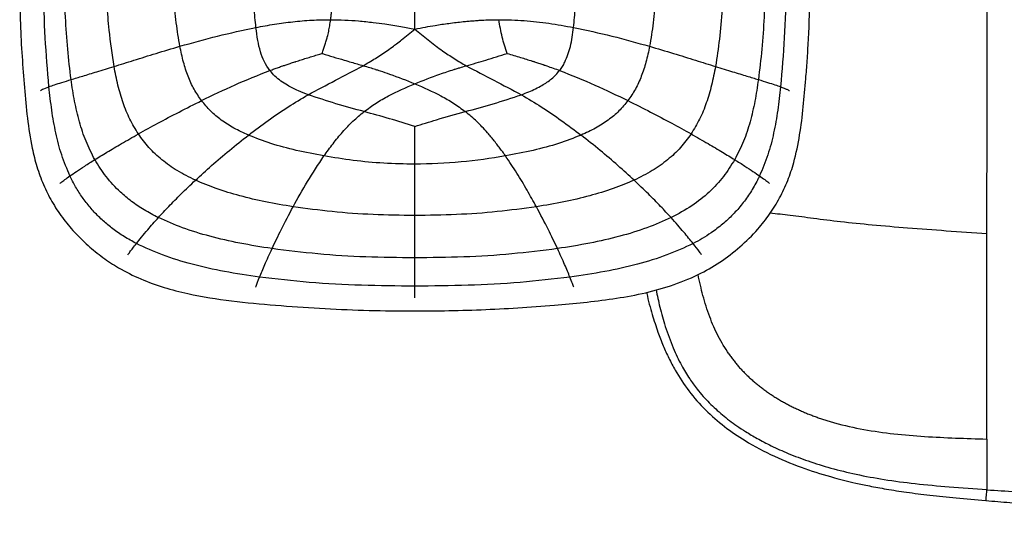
# Paper-space layout '_Top' of a CAD drawing. Header units: millimetres. Extents: x -468 to 468, y -155 to 619.
# Tile 1 of 13: x -468 to -197, y -155 to -15. Entities that reach past the tile are written whole.
import ezdxf

# ---------------------------------------------------------------- set-up
doc = ezdxf.new("R2010")
doc.units = ezdxf.units.MM

psp = doc.layouts.new('_Top')

# ---------------------------------------------------------------- linework, layer by layer
at = {"color": 7, "linetype": 'Continuous', "lineweight": 25}
for p, q in [((-359.46, -69.13), (-359.46, -61.75)), ((-359.46, -72.7), (-359.46, -69.13)), ((-359.46, -91.2), (-359.46, -88.6)), ((-359.46, -91.77), (-359.46, -91.2))]:
    psp.add_line(p, q, dxfattribs=at)
at = {"color": 7, "linetype": 'Continuous', "lineweight": 25, "flags": 128}
psp.add_lwpolyline([(-201.98, -144.66), (-202.02, -145.18), (-202.1, -146.13), (-202.16, -146.94), (-202.2, -147.48), (-202.21, -147.67), (-202.21, -147.67)], dxfattribs=at)
at = {"color": 7, "linetype": 'Continuous', "lineweight": 25}
for points, knots in [([(-201.86, -74.15), (-201.85, -62.92), (-201.84, -49.88), (-201.83, -33.22), (-201.83, -29.87), (-201.82, -23.17), (-201.82, -19.83), (-201.81, -9.89), (-201.81, -3.35), (-201.8, 9.22), (-201.8, 15.26), (-201.8, 22.33), (-201.8, 23.72), (-201.8, 26.44), (-201.79, 27.78), (-201.79, 31.71), (-201.79, 34.24), (-201.78, 46.6), (-201.78, 55.65), (-201.77, 77.59), (-201.77, 90.48), (-201.77, 107.15), (-201.77, 110.51), (-201.77, 117.24), (-201.77, 120.6), (-201.77, 130.69), (-201.77, 144.12), (-201.77, 157.53), (-201.77, 170.96), (-201.77, 177.68), (-201.77, 197.85), (-201.77, 211.33), (-201.76, 238.36), (-201.76, 251.91), (-201.76, 268.08), (-201.76, 271.28), (-201.76, 277.58), (-201.76, 280.67), (-201.76, 289.83), (-201.77, 295.79), (-201.77, 307.74), (-201.77, 313.73), (-201.78, 321.45), (-201.78, 323.4), (-201.78, 325.46), (-201.78, 325.98), (-201.78, 326.11), (-201.78, 326.14), (-201.78, 326.15), (-201.78, 326.16), (-201.78, 326.17), (-201.78, 326.2), (-201.78, 326.33), (-201.78, 326.85), (-201.78, 328.93), (-201.78, 330.93), (-201.79, 338.97), (-201.79, 345.49), (-201.8, 357.8), (-201.81, 363.59), (-201.81, 369.81), (-201.81, 371), (-201.82, 373.27), (-201.82, 374.34), (-201.82, 377.39), (-201.82, 379.2), (-201.83, 384.12), (-201.84, 386.73), (-201.85, 391.5), (-201.86, 393.68), (-201.87, 396.12)], [0, 0, 0, 0, 0.0625, 0.0625, 0.078125, 0.078125, 0.09375, 0.09375, 0.125, 0.125, 0.15625, 0.15625, 0.164062, 0.164062, 0.171875, 0.171875, 0.1875, 0.1875, 0.25, 0.25, 0.3125, 0.3125, 0.328125, 0.328125, 0.34375, 0.34375, 0.375, 0.40625, 0.40625, 0.4375, 0.4375, 0.5, 0.5, 0.5625, 0.5625, 0.578125, 0.578125, 0.59375, 0.59375, 0.625, 0.625, 0.65625, 0.65625, 0.664062, 0.666016, 0.666504, 0.666626, 0.666656, 0.666656, 0.666687, 0.666687, 0.666748, 0.666992, 0.667969, 0.671875, 0.6875, 0.6875, 0.75, 0.75, 0.8125, 0.8125, 0.828125, 0.828125, 0.84375, 0.84375, 0.875, 0.875, 0.9375, 0.9375, 1, 1, 1, 1]), ([(-403.2, -17.32), (-403.38, -15.5), (-403.75, -11.61), (-404.05, -5.43), (-404.16, -1.06), (-404.22, 1.22)], [0, 0, 0, 0, 0.295487, 0.630969, 1, 1, 1, 1]), ([(-315.72, -17.32), (-315.54, -15.5), (-315.16, -11.61), (-314.87, -5.43), (-314.76, -1.06), (-314.7, 1.22)], [0, 0, 0, 0, 0.295487, 0.630969, 1, 1, 1, 1]), ([(-424.15, -22.51), (-424.5, -20.36), (-425.24, -15.86), (-425.84, -8.74), (-426.06, -3.79), (-426.18, -1.23)], [0, 0, 0, 0, 0.3054509, 0.6405889, 1, 1, 1, 1]), ([(-292.74, -1.23), (-292.86, -3.79), (-293.08, -8.74), (-293.68, -15.86), (-294.42, -20.36), (-294.77, -22.51)], [0, 0, 0, 0, 0.359413, 0.694552, 1, 1, 1, 1]), ([(-454.11, -31.67), (-454.44, -28.88), (-455.13, -23.16), (-455.71, -14.37), (-455.93, -8.39), (-456.04, -5.35)], [0, 0, 0, 0, 0.319382, 0.654282, 1, 1, 1, 1]), ([(-442.29, -28.06), (-442.78, -24.72), (-443.61, -19.04), (-444.19, -10.95), (-444.4, -6.21), (-444.5, -3.83)], [0, 0, 0, 0, 0.415057, 0.707388, 1, 1, 1, 1]), ([(-359.46, -16.32), (-359.46, -14.19), (-359.46, -9.89), (-359.46, -5.59), (-359.46, -3.43)], [0, 0, 0, 0, 0.497489, 1, 1, 1, 1]), ([(-274.41, -3.83), (-274.54, -6.69), (-274.79, -12.26), (-275.45, -20.35), (-276.24, -25.55), (-276.63, -28.06)], [0, 0, 0, 0, 0.352033, 0.687128, 1, 1, 1, 1]), ([(-262.87, -5.35), (-262.98, -8.39), (-263.2, -14.37), (-263.79, -23.16), (-264.48, -28.88), (-264.81, -31.67)], [0, 0, 0, 0, 0.345721, 0.680612, 1, 1, 1, 1]), ([(-468.27, -6.64), (-468.23, -9.86), (-468.16, -16.1), (-467.64, -25.19), (-466.99, -33.84), (-466.21, -42.28), (-465.13, -49.57), (-463.6, -55.68), (-461.83, -60.63), (-459.48, -65.34), (-456.59, -69.73), (-453.24, -73.77), (-449.5, -77.45), (-445.43, -80.73), (-440.61, -83.89), (-434.97, -86.71), (-428.55, -89.04), (-420.21, -91.2), (-409.92, -92.76), (-397.8, -93.89), (-385.69, -94.76), (-373.56, -95.28), (-358.72, -95.52), (-341.18, -95.24), (-325.02, -94.23), (-312.92, -93.12), (-304.85, -92.15), (-296.82, -90.74), (-288.93, -88.63), (-281.72, -85.74), (-275.33, -82.1), (-269.79, -77.89), (-265.25, -73.37), (-261.64, -68.79), (-258.86, -64.32), (-256.65, -59.54), (-254.74, -53.75), (-253.33, -46.94), (-252.41, -39.2), (-251.81, -32.38), (-251.35, -26.27), (-250.99, -20.56), (-250.71, -13.93), (-250.67, -9.19), (-250.65, -6.64)], [0, 0, 0, 0, 0.028623, 0.055245, 0.080686, 0.105567, 0.130392, 0.145892, 0.161391, 0.176894, 0.192389, 0.207879, 0.223354, 0.238778, 0.254134, 0.274408, 0.294519, 0.314579, 0.350697, 0.386619, 0.422458, 0.458332, 0.494222, 0.554024, 0.613777, 0.637694, 0.661727, 0.685829, 0.709924, 0.734054, 0.754412, 0.774962, 0.795549, 0.811016, 0.826565, 0.842135, 0.857567, 0.880536, 0.90366, 0.926599, 0.94119, 0.957968, 0.977333, 1, 1, 1, 1]), ([(-460.21, -33.66), (-460.59, -29.17), (-461.37, -19.99), (-461.62, -10.78), (-461.75, -6.09)], [0, 0, 0, 0, 0.490197, 1, 1, 1, 1]), ([(-257.17, -6.09), (-257.3, -10.78), (-257.55, -19.99), (-258.33, -29.17), (-258.71, -33.66)], [0, 0, 0, 0, 0.5098066, 1, 1, 1, 1]), ([(-382.64, -15.18), (-382.59, -14.8), (-382.48, -14.06), (-382.4, -13.31), (-382.36, -12.94)], [0, 0, 0, 0, 0.499744, 1, 1, 1, 1]), ([(-403.2, -17.32), (-401.5, -17.01), (-398.14, -16.39), (-393.01, -15.71), (-387.86, -15.25), (-384.37, -15.2), (-382.64, -15.18)], [0, 0, 0, 0, 0.25315, 0.500143, 0.750983, 1, 1, 1, 1]), ([(-384.95, -24.46), (-384.82, -24.08), (-384.57, -23.33), (-384.17, -22.18), (-383.83, -21.06), (-383.48, -19.78), (-383.16, -18.39), (-382.86, -16.79), (-382.71, -15.73), (-382.64, -15.18)], [0, 0, 0, 0, 0.1286909, 0.2495343, 0.3814009, 0.4938736, 0.6647744, 0.8269645, 1, 1, 1, 1]), ([(-382.64, -15.18), (-381.33, -15.2), (-378.75, -15.23), (-374.83, -15.51), (-371.16, -15.88), (-367.27, -16.39), (-363.46, -17.01), (-360.73, -17.53), (-359.46, -17.78)], [0, 0, 0, 0, 0.168994, 0.331099, 0.504804, 0.64255, 0.83433, 1, 1, 1, 1]), ([(-359.46, -17.78), (-358.49, -17.59), (-356.6, -17.22), (-353.49, -16.68), (-350.65, -16.25), (-348.1, -15.93), (-346.31, -15.73), (-344.81, -15.59), (-343.41, -15.47), (-342.13, -15.38), (-340.59, -15.28), (-339.16, -15.22), (-337.61, -15.18), (-336.73, -15.18), (-336.27, -15.17)], [0, 0, 0, 0, 0.126972, 0.246045, 0.405423, 0.495175, 0.575326, 0.636128, 0.688918, 0.756256, 0.800345, 0.887221, 0.939851, 1, 1, 1, 1]), ([(-336.27, -15.17), (-333.95, -15.22), (-329.33, -15.33), (-322.46, -16.11), (-317.98, -16.91), (-315.72, -17.32)], [0, 0, 0, 0, 0.332368, 0.663932, 1, 1, 1, 1]), ([(-333.97, -24.46), (-334.48, -22.98), (-335.52, -19.96), (-336.02, -16.78), (-336.27, -15.17)], [0, 0, 0, 0, 0.493948, 1, 1, 1, 1]), ([(-424.15, -22.51), (-420.71, -21.54), (-413.9, -19.61), (-406.75, -18.08), (-403.2, -17.32)], [0, 0, 0, 0, 0.503918, 1, 1, 1, 1]), ([(-399.36, -29.17), (-399.9, -28.39), (-401, -26.79), (-402.04, -23.94), (-402.76, -20.76), (-403.05, -18.51), (-403.2, -17.32)], [0, 0, 0, 0, 0.226077, 0.4603988, 0.7154453, 1, 1, 1, 1]), ([(-367, -23.67), (-366.43, -23.26), (-365.76, -22.78), (-364.92, -22.16), (-364.18, -21.6), (-362.31, -20.15), (-360.66, -18.77), (-359.46, -17.78)], [0, 0, 0, 0, 0.221965, 0.258686, 0.32743, 0.512723, 1, 1, 1, 1]), ([(-359.46, -17.78), (-359.46, -17.52), (-359.46, -17.04), (-359.46, -16.55), (-359.46, -16.32)], [0, 0, 0, 0, 0.525692, 1, 1, 1, 1]), ([(-359.46, -17.78), (-358.25, -18.78), (-356.42, -20.3), (-354.44, -21.83), (-353.12, -22.82), (-352.42, -23.31), (-351.82, -23.73)], [0, 0, 0, 0, 0.486762, 0.734448, 0.774438, 1, 1, 1, 1]), ([(-318.11, -26.89), (-317.54, -25.47), (-316.31, -22.39), (-315.93, -19.09), (-315.72, -17.32)], [0, 0, 0, 0, 0.463242, 1, 1, 1, 1]), ([(-315.72, -17.32), (-312.17, -18.08), (-305.02, -19.61), (-298.21, -21.54), (-294.77, -22.51)], [0, 0, 0, 0, 0.496081, 1, 1, 1, 1]), ([(-442.29, -28.06), (-440.48, -27.49), (-436.74, -26.32), (-430.66, -24.43), (-426.35, -23.16), (-424.15, -22.51)], [0, 0, 0, 0, 0.314978, 0.650205, 1, 1, 1, 1]), ([(-418.19, -37.48), (-418.9, -36.44), (-420.35, -34.33), (-421.96, -30.72), (-423.25, -26.77), (-423.84, -23.97), (-424.15, -22.51)], [0, 0, 0, 0, 0.23238, 0.472189, 0.72613, 1, 1, 1, 1]), ([(-373.66, -27.85), (-372.53, -27.19), (-370.28, -25.87), (-368.1, -24.4), (-367, -23.67)], [0, 0, 0, 0, 0.499058, 1, 1, 1, 1]), ([(-351.82, -23.73), (-350.75, -24.46), (-348.6, -25.92), (-346.38, -27.24), (-345.27, -27.9)], [0, 0, 0, 0, 0.498624, 1, 1, 1, 1]), ([(-294.77, -22.51), (-295.08, -23.97), (-295.66, -26.77), (-296.96, -30.72), (-298.57, -34.33), (-300.01, -36.44), (-300.73, -37.48)], [0, 0, 0, 0, 0.273881, 0.527811, 0.767607, 1, 1, 1, 1]), ([(-294.77, -22.51), (-292.57, -23.16), (-288.26, -24.43), (-282.17, -26.32), (-278.44, -27.49), (-276.63, -28.06)], [0, 0, 0, 0, 0.349797, 0.685023, 1, 1, 1, 1]), ([(-399.36, -29.17), (-398.97, -29.03), (-398.18, -28.74), (-397, -28.32), (-395.92, -27.94), (-394.84, -27.57), (-393.72, -27.19), (-392.82, -26.9), (-391.82, -26.58), (-390.78, -26.24), (-389.3, -25.78), (-387.8, -25.33), (-386.34, -24.89), (-385.4, -24.6), (-384.95, -24.46)], [0, 0, 0, 0, 0.0835, 0.166815, 0.250239, 0.313558, 0.393567, 0.483909, 0.50175, 0.601408, 0.700666, 0.80715, 0.908132, 1, 1, 1, 1]), ([(-384.95, -24.46), (-384.93, -24.47), (-383.93, -24.84), (-381.9, -25.43), (-379.25, -26.21), (-377.6, -26.7), (-376.94, -26.89)], [0, 0, 0, 0, 0.008921, 0.3817855, 0.7552478, 1, 1, 1, 1]), ([(-376.94, -26.89), (-376.4, -27.05), (-375.3, -27.37), (-374.21, -27.69), (-373.66, -27.85)], [0, 0, 0, 0, 0.495152, 1, 1, 1, 1]), ([(-345.27, -27.9), (-343.46, -27.37), (-339.68, -26.25), (-335.92, -25.08), (-333.97, -24.46)], [0, 0, 0, 0, 0.479014, 1, 1, 1, 1]), ([(-333.97, -24.46), (-332.75, -24.83), (-330.45, -25.52), (-328.05, -26.27), (-326.77, -26.68), (-326.37, -26.81), (-325.71, -27.03), (-324.96, -27.27), (-324.31, -27.49), (-324.05, -27.58), (-323.97, -27.61), (-323.95, -27.61), (-323.92, -27.62), (-323.88, -27.64), (-323.83, -27.65), (-323.81, -27.66), (-323.81, -27.66), (-323.79, -27.67), (-323.73, -27.69), (-323.49, -27.77), (-322.09, -28.25), (-320.74, -28.74), (-319.56, -29.17)], [0, 0, 0, 0, 0.249096, 0.470928, 0.49546, 0.515518, 0.552964, 0.634456, 0.672429, 0.687445, 0.689517, 0.690049, 0.691227, 0.695424, 0.699695, 0.699983, 0.700102, 0.700492, 0.704621, 0.712877, 0.749763, 1, 1, 1, 1]), ([(-319.56, -29.17), (-319.29, -28.81), (-318.75, -28.09), (-318.32, -27.29), (-318.11, -26.89)], [0, 0, 0, 0, 0.499998, 1, 1, 1, 1]), ([(-454.1, -31.67), (-453.07, -31.36), (-450.91, -30.7), (-446.94, -29.49), (-443.89, -28.55), (-442.29, -28.06)], [0, 0, 0, 0, 0.306192, 0.637709, 1, 1, 1, 1]), ([(-435.57, -46.66), (-436.39, -45.31), (-438.05, -42.59), (-439.86, -38.05), (-441.3, -33.19), (-441.95, -29.8), (-442.29, -28.05)], [0, 0, 0, 0, 0.237461, 0.480161, 0.733024, 1, 1, 1, 1]), ([(-418.19, -37.48), (-415.14, -36), (-409.05, -33.04), (-402.59, -30.46), (-399.36, -29.17)], [0, 0, 0, 0, 0.500322, 1, 1, 1, 1]), ([(-388.82, -35.85), (-389.73, -35.5), (-391.68, -34.75), (-394.19, -33.51), (-396.33, -32.13), (-397.99, -30.79), (-398.91, -29.71), (-399.36, -29.17)], [0, 0, 0, 0, 0.229443, 0.49586, 0.663443, 0.834129, 1, 1, 1, 1]), ([(-388.82, -35.85), (-386.32, -34.52), (-381.31, -31.87), (-376.2, -29.19), (-373.66, -27.85)], [0, 0, 0, 0, 0.50113, 1, 1, 1, 1]), ([(-373.66, -27.85), (-373.05, -28.02), (-371.92, -28.33), (-370.78, -28.68), (-370.22, -28.86), (-370.04, -28.92), (-369.63, -29.05), (-368.38, -29.46), (-364.9, -30.65), (-361.76, -31.9), (-359.46, -32.82)], [0, 0, 0, 0, 0.124775, 0.23397, 0.237291, 0.242458, 0.269598, 0.323197, 0.50488, 1, 1, 1, 1]), ([(-359.46, -32.82), (-357.16, -31.91), (-353.61, -30.51), (-349.92, -29.29), (-348.41, -28.81), (-347.88, -28.65), (-346.79, -28.32), (-345.87, -28.07), (-345.27, -27.9)], [0, 0, 0, 0, 0.494408, 0.765031, 0.773307, 0.810376, 0.875232, 1, 1, 1, 1]), ([(-345.27, -27.9), (-342.72, -29.23), (-337.61, -31.89), (-332.6, -34.53), (-330.09, -35.85)], [0, 0, 0, 0, 0.498894, 1, 1, 1, 1]), ([(-330.09, -35.85), (-329.42, -35.59), (-328.1, -35.09), (-326.19, -34.24), (-324.04, -33.1), (-321.68, -31.56), (-320.26, -29.96), (-319.56, -29.17)], [0, 0, 0, 0, 0.171622, 0.3355586, 0.4942714, 0.750392, 1, 1, 1, 1]), ([(-319.56, -29.17), (-316.3, -30.47), (-309.84, -33.06), (-303.75, -36.02), (-300.73, -37.48)], [0, 0, 0, 0, 0.504639, 1, 1, 1, 1]), ([(-276.63, -28.05), (-276.96, -29.8), (-277.62, -33.19), (-279.06, -38.05), (-280.86, -42.59), (-282.53, -45.31), (-283.35, -46.66)], [0, 0, 0, 0, 0.266975, 0.519842, 0.762546, 1, 1, 1, 1]), ([(-276.63, -28.06), (-275.03, -28.55), (-271.97, -29.49), (-268.01, -30.7), (-265.85, -31.36), (-264.81, -31.67)], [0, 0, 0, 0, 0.362291, 0.693801, 1, 1, 1, 1]), ([(-460.21, -33.66), (-459.71, -33.48), (-458.68, -33.11), (-456.69, -32.47), (-454.98, -31.94), (-454.11, -31.67)], [0, 0, 0, 0, 0.311958, 0.644573, 1, 1, 1, 1]), ([(-447.58, -53.73), (-448.43, -52.06), (-450.14, -48.71), (-451.89, -43.27), (-453.22, -37.57), (-453.81, -33.66), (-454.11, -31.67)], [0, 0, 0, 0, 0.24203, 0.487403, 0.739319, 1, 1, 1, 1]), ([(-264.81, -31.67), (-265.11, -33.66), (-265.69, -37.57), (-267.02, -43.27), (-268.77, -48.71), (-270.49, -52.06), (-271.34, -53.73)], [0, 0, 0, 0, 0.260689, 0.512597, 0.757961, 1, 1, 1, 1]), ([(-264.81, -31.67), (-263.93, -31.94), (-262.23, -32.47), (-260.24, -33.11), (-259.21, -33.48), (-258.71, -33.66)], [0, 0, 0, 0, 0.355417, 0.68803, 1, 1, 1, 1]), ([(-462.57, -34.71), (-462.4, -34.6), (-461.98, -34.34), (-460.86, -33.92), (-460.21, -33.66)], [0, 0, 0, 0, 0.408273, 1, 1, 1, 1]), ([(-454.42, -58.22), (-455.23, -56.31), (-456.85, -52.47), (-458.39, -46.36), (-459.5, -40.08), (-459.97, -35.82), (-460.21, -33.66)], [0, 0, 0, 0, 0.245106, 0.492168, 0.743424, 1, 1, 1, 1]), ([(-373.39, -40.5), (-372.32, -39.7), (-370.19, -38.13), (-365.57, -35.48), (-361.89, -33.88), (-359.46, -32.82)], [0, 0, 0, 0, 0.254956, 0.506447, 1, 1, 1, 1]), ([(-359.46, -32.82), (-357.02, -33.88), (-353.35, -35.49), (-348.73, -38.13), (-346.6, -39.7), (-345.53, -40.5)], [0, 0, 0, 0, 0.49345, 0.744996, 1, 1, 1, 1]), ([(-258.71, -33.66), (-258.95, -35.82), (-259.42, -40.08), (-260.53, -46.36), (-262.07, -52.47), (-263.69, -56.31), (-264.5, -58.22)], [0, 0, 0, 0, 0.256576, 0.507829, 0.75489, 1, 1, 1, 1]), ([(-258.71, -33.66), (-258.38, -33.79), (-257.72, -34.04), (-256.95, -34.37), (-256.45, -34.6), (-256.31, -34.7), (-256.27, -34.73)], [0, 0, 0, 0, 0.2967404, 0.5919733, 0.8870508, 1, 1, 1, 1]), ([(-435.57, -46.66), (-433.8, -45.68), (-430.18, -43.67), (-424.36, -40.57), (-420.27, -38.52), (-418.19, -37.48)], [0, 0, 0, 0, 0.319524, 0.65549, 1, 1, 1, 1]), ([(-405.27, -46.99), (-406.62, -46.37), (-409.22, -45.18), (-412.72, -42.93), (-415.76, -40.43), (-417.39, -38.45), (-418.19, -37.48)], [0, 0, 0, 0, 0.27439, 0.528032, 0.767529, 1, 1, 1, 1]), ([(-405.27, -46.99), (-403.47, -45.63), (-399.92, -42.95), (-394.45, -39.2), (-390.67, -36.95), (-388.82, -35.85)], [0, 0, 0, 0, 0.345424, 0.681318, 1, 1, 1, 1]), ([(-373.39, -40.5), (-375.98, -39.79), (-381.17, -38.39), (-386.28, -36.7), (-388.82, -35.85)], [0, 0, 0, 0, 0.500554, 1, 1, 1, 1]), ([(-345.53, -40.5), (-342.97, -39.8), (-337.78, -38.4), (-332.67, -36.71), (-330.09, -35.85)], [0, 0, 0, 0, 0.494284, 1, 1, 1, 1]), ([(-330.09, -35.85), (-328.25, -36.95), (-324.46, -39.19), (-318.99, -42.95), (-315.45, -45.63), (-313.65, -46.99)], [0, 0, 0, 0, 0.3186772, 0.6545743, 1, 1, 1, 1]), ([(-300.73, -37.48), (-301.53, -38.45), (-303.15, -40.43), (-306.2, -42.93), (-309.7, -45.18), (-312.3, -46.37), (-313.65, -46.99)], [0, 0, 0, 0, 0.23247, 0.471968, 0.72561, 1, 1, 1, 1]), ([(-300.73, -37.48), (-298.65, -38.52), (-294.55, -40.57), (-288.73, -43.67), (-285.11, -45.68), (-283.35, -46.66)], [0, 0, 0, 0, 0.3445124, 0.6804691, 1, 1, 1, 1]), ([(-384.47, -52.73), (-383.65, -51.6), (-382.04, -49.35), (-379.38, -46.13), (-376.56, -43.12), (-374.44, -41.36), (-373.39, -40.49)], [0, 0, 0, 0, 0.26013, 0.51374, 0.760255, 1, 1, 1, 1]), ([(-359.46, -44.58), (-361.78, -43.86), (-366.39, -42.43), (-371.07, -41.14), (-373.39, -40.5)], [0, 0, 0, 0, 0.504011, 1, 1, 1, 1]), ([(-359.46, -44.58), (-357.46, -43.95), (-352.85, -42.52), (-348.17, -41.23), (-345.53, -40.5)], [0, 0, 0, 0, 0.434276, 1, 1, 1, 1]), ([(-334.45, -52.73), (-334.71, -52.37), (-335.23, -51.63), (-336.03, -50.54), (-336.88, -49.42), (-337.69, -48.38), (-338.55, -47.34), (-339.58, -46.13), (-340.86, -44.73), (-342.35, -43.22), (-343.87, -41.83), (-344.98, -40.94), (-345.53, -40.5)], [0, 0, 0, 0, 0.08397, 0.167343, 0.25008, 0.344031, 0.40955, 0.495967, 0.633471, 0.750485, 0.876108, 1, 1, 1, 1]), ([(-359.46, -51.33), (-359.46, -50.73), (-359.46, -49.39), (-359.46, -47.2), (-359.46, -45.58), (-359.46, -44.69), (-359.46, -44.62), (-359.46, -44.59), (-359.46, -44.58)], [0, 0, 0, 0, 0.271396, 0.601335, 0.971678, 0.985839, 0.99292, 1, 1, 1, 1]), ([(-447.58, -53.73), (-446.49, -53.06), (-444.21, -51.65), (-440.18, -49.27), (-437.15, -47.56), (-435.57, -46.66)], [0, 0, 0, 0, 0.307326, 0.639228, 1, 1, 1, 1]), ([(-419.88, -59.41), (-421.57, -58.58), (-424.81, -56.97), (-429.1, -53.91), (-432.74, -50.54), (-434.63, -47.94), (-435.57, -46.66)], [0, 0, 0, 0, 0.275779, 0.529386, 0.768363, 1, 1, 1, 1]), ([(-419.88, -59.41), (-418.41, -58.06), (-415.41, -55.31), (-410.52, -51.13), (-407.03, -48.38), (-405.27, -46.99)], [0, 0, 0, 0, 0.322801, 0.658469, 1, 1, 1, 1]), ([(-384.47, -52.73), (-387.02, -52.24), (-391.94, -51.3), (-398.92, -49.45), (-403.22, -47.78), (-405.27, -46.99)], [0, 0, 0, 0, 0.360231, 0.695672, 1, 1, 1, 1]), ([(-313.65, -46.99), (-315.7, -47.78), (-320, -49.45), (-326.98, -51.3), (-331.9, -52.24), (-334.45, -52.73)], [0, 0, 0, 0, 0.304322, 0.639776, 1, 1, 1, 1]), ([(-299.04, -59.41), (-300.51, -58.06), (-303.51, -55.31), (-308.4, -51.13), (-311.89, -48.38), (-313.65, -46.99)], [0, 0, 0, 0, 0.322802, 0.65847, 1, 1, 1, 1]), ([(-283.35, -46.66), (-284.28, -47.94), (-286.18, -50.54), (-289.82, -53.91), (-294.11, -56.97), (-297.35, -58.58), (-299.04, -59.41)], [0, 0, 0, 0, 0.231651, 0.470619, 0.724212, 1, 1, 1, 1]), ([(-283.35, -46.66), (-281.77, -47.56), (-278.74, -49.28), (-274.71, -51.65), (-272.43, -53.06), (-271.34, -53.73)], [0, 0, 0, 0, 0.360773, 0.692684, 1, 1, 1, 1]), ([(-359.46, -54.98), (-359.46, -54.51), (-359.46, -53.9), (-359.46, -52.68), (-359.46, -51.93), (-359.46, -51.33)], [0, 0, 0, 0, 0.386208, 0.511947, 1, 1, 1, 1]), ([(-454.42, -58.22), (-453.84, -57.82), (-452.65, -56.98), (-450.38, -55.49), (-448.53, -54.33), (-447.58, -53.73)], [0, 0, 0, 0, 0.312176, 0.64472, 1, 1, 1, 1]), ([(-430.07, -69.72), (-431.39, -69.03), (-433.95, -67.7), (-437.46, -65.32), (-441.04, -62.33), (-444.58, -58.56), (-446.59, -55.32), (-447.58, -53.73)], [0, 0, 0, 0, 0.185204, 0.359974, 0.526723, 0.766543, 1, 1, 1, 1]), ([(-392.95, -66.72), (-391.69, -64.42), (-389.16, -59.8), (-386.03, -55.1), (-384.47, -52.73)], [0, 0, 0, 0, 0.498049, 1, 1, 1, 1]), ([(-359.46, -54.98), (-362.31, -54.93), (-367.96, -54.83), (-376.31, -54.04), (-381.78, -53.16), (-384.47, -52.73)], [0, 0, 0, 0, 0.339849, 0.674845, 1, 1, 1, 1]), ([(-334.45, -52.73), (-338.53, -53.37), (-346.81, -54.67), (-355.2, -54.88), (-359.46, -54.98)], [0, 0, 0, 0, 0.4917624, 1, 1, 1, 1]), ([(-325.96, -66.72), (-326.8, -65.2), (-328.48, -62.15), (-331.29, -57.43), (-333.4, -54.3), (-334.45, -52.73)], [0, 0, 0, 0, 0.330439, 0.666135, 1, 1, 1, 1]), ([(-271.34, -53.73), (-272.33, -55.32), (-274.34, -58.56), (-278.35, -62.83), (-283.18, -66.69), (-286.91, -68.68), (-288.84, -69.72)], [0, 0, 0, 0, 0.233524, 0.4734, 0.726304, 1, 1, 1, 1]), ([(-271.34, -53.73), (-270.38, -54.33), (-268.54, -55.49), (-266.27, -56.98), (-265.08, -57.82), (-264.5, -58.22)], [0, 0, 0, 0, 0.355279, 0.68782, 1, 1, 1, 1]), ([(-359.46, -61.75), (-359.46, -60.34), (-359.46, -58.11), (-359.46, -55.82), (-359.46, -54.98)], [0, 0, 0, 0, 0.632037, 1, 1, 1, 1]), ([(-457.14, -60.29), (-457.06, -60.21), (-456.83, -59.97), (-455.9, -59.27), (-454.91, -58.57), (-454.42, -58.22)], [0, 0, 0, 0, 0.2070335, 0.6009903, 1, 1, 1, 1]), ([(-436.12, -76.86), (-437.26, -76.23), (-439.5, -75), (-442.56, -72.89), (-445.31, -70.63), (-447.78, -68.2), (-450.01, -65.56), (-452, -62.72), (-453.43, -60.25), (-454.18, -58.71), (-454.42, -58.22)], [0, 0, 0, 0, 0.146719, 0.288048, 0.41798, 0.547925, 0.677876, 0.807825, 0.937762, 1, 1, 1, 1]), ([(-430.07, -69.72), (-429.13, -68.7), (-427.18, -66.58), (-423.78, -63.12), (-421.21, -60.68), (-419.88, -59.41)], [0, 0, 0, 0, 0.311529, 0.644027, 1, 1, 1, 1]), ([(-392.95, -66.72), (-395.49, -66.3), (-400.43, -65.48), (-407.49, -63.8), (-413.98, -61.9), (-417.97, -60.22), (-419.88, -59.41)], [0, 0, 0, 0, 0.275845, 0.535967, 0.777936, 1, 1, 1, 1]), ([(-299.04, -59.41), (-300.95, -60.22), (-304.94, -61.9), (-311.43, -63.8), (-318.49, -65.48), (-323.42, -66.3), (-325.96, -66.72)], [0, 0, 0, 0, 0.222067, 0.464034, 0.724154, 1, 1, 1, 1]), ([(-288.84, -69.72), (-289.79, -68.7), (-291.73, -66.58), (-295.14, -63.12), (-297.71, -60.68), (-299.04, -59.41)], [0, 0, 0, 0, 0.311526, 0.644025, 1, 1, 1, 1]), ([(-264.5, -58.22), (-264.51, -58.24), (-264.55, -58.33), (-264.73, -58.71), (-265.49, -60.24), (-266.94, -62.79), (-269.21, -65.98), (-271.8, -68.92), (-274.67, -71.57), (-277.52, -73.73), (-280.24, -75.48), (-281.94, -76.4), (-282.79, -76.86)], [0, 0, 0, 0, 0.002291, 0.011454, 0.048108, 0.194885, 0.341685, 0.488491, 0.635289, 0.782065, 0.890818, 1, 1, 1, 1]), ([(-264.5, -58.22), (-264, -58.57), (-263.02, -59.27), (-262.09, -59.97), (-261.85, -60.21), (-261.77, -60.29)], [0, 0, 0, 0, 0.399027, 0.79295, 1, 1, 1, 1]), ([(-398.77, -78.26), (-397.95, -76.52), (-396.24, -72.93), (-394.08, -68.84), (-392.95, -66.72)], [0, 0, 0, 0, 0.482969, 1, 1, 1, 1]), ([(-359.46, -69.13), (-363.29, -69.08), (-370.88, -68.97), (-382.07, -68.2), (-389.37, -67.21), (-392.95, -66.72)], [0, 0, 0, 0, 0.341976, 0.677465, 1, 1, 1, 1]), ([(-325.96, -66.72), (-329.54, -67.21), (-336.85, -68.2), (-348.04, -68.97), (-355.63, -69.08), (-359.46, -69.13)], [0, 0, 0, 0, 0.3225374, 0.6580264, 1, 1, 1, 1]), ([(-320.15, -78.26), (-320.97, -76.52), (-322.67, -72.93), (-324.84, -68.84), (-325.96, -66.72)], [0, 0, 0, 0, 0.48296, 1, 1, 1, 1]), ([(-436.12, -76.86), (-435.65, -76.27), (-434.72, -75.1), (-432.75, -72.73), (-431.08, -70.85), (-430.07, -69.72)], [0, 0, 0, 0, 0.284533, 0.569029, 1, 1, 1, 1]), ([(-398.77, -78.26), (-401.74, -77.79), (-407.5, -76.89), (-415.73, -74.97), (-423.27, -72.74), (-427.87, -70.7), (-430.07, -69.72)], [0, 0, 0, 0, 0.276626, 0.536759, 0.778237, 1, 1, 1, 1]), ([(-288.84, -69.72), (-291.05, -70.7), (-295.64, -72.74), (-303.19, -74.97), (-311.42, -76.89), (-317.18, -77.79), (-320.15, -78.26)], [0, 0, 0, 0, 0.221761, 0.463239, 0.723373, 1, 1, 1, 1]), ([(-282.79, -76.86), (-283.6, -75.85), (-285.29, -73.74), (-287.63, -71.1), (-288.84, -69.72)], [0, 0, 0, 0, 0.479045, 1, 1, 1, 1]), ([(-201.86, -74.15), (-205.61, -73.91), (-212.91, -73.43), (-223.47, -72.64), (-233.19, -71.82), (-241.88, -70.94), (-249.4, -69.99), (-255.87, -69.1), (-259.75, -68.7), (-261.59, -68.52)], [0, 0, 0, 0, 0.182303, 0.355392, 0.515754, 0.660083, 0.786917, 0.89965, 1, 1, 1, 1]), ([(-359.46, -80.81), (-359.46, -79.57), (-359.46, -77.06), (-359.46, -74.17), (-359.46, -72.7)], [0, 0, 0, 0, 0.491334, 1, 1, 1, 1]), ([(-438.48, -79.97), (-438.47, -79.95), (-438.36, -79.78), (-437.91, -79.16), (-437.15, -78.15), (-436.47, -77.29), (-436.12, -76.86)], [0, 0, 0, 0, 0.027393, 0.346539, 0.66999, 1, 1, 1, 1]), ([(-402.2, -86.12), (-405.42, -85.64), (-411.67, -84.71), (-420.6, -82.69), (-428.79, -80.26), (-433.75, -77.96), (-436.12, -76.86)], [0, 0, 0, 0, 0.276493, 0.536285, 0.777563, 1, 1, 1, 1]), ([(-402.2, -86.12), (-401.75, -85.02), (-400.82, -82.77), (-399.47, -79.79), (-398.77, -78.26)], [0, 0, 0, 0, 0.486006, 1, 1, 1, 1]), ([(-359.46, -80.81), (-363.96, -80.75), (-372.87, -80.65), (-386, -79.86), (-394.57, -78.78), (-398.77, -78.26)], [0, 0, 0, 0, 0.342405, 0.678055, 1, 1, 1, 1]), ([(-320.15, -78.26), (-324.35, -78.78), (-332.92, -79.86), (-346.05, -80.65), (-354.96, -80.75), (-359.46, -80.81)], [0, 0, 0, 0, 0.321943, 0.657593, 1, 1, 1, 1]), ([(-316.72, -86.12), (-317.17, -85.02), (-318.09, -82.77), (-319.45, -79.79), (-320.15, -78.26)], [0, 0, 0, 0, 0.486005, 1, 1, 1, 1]), ([(-282.79, -76.86), (-285.17, -77.96), (-290.13, -80.26), (-298.32, -82.69), (-307.24, -84.71), (-313.49, -85.64), (-316.72, -86.12)], [0, 0, 0, 0, 0.222436, 0.463713, 0.723504, 1, 1, 1, 1]), ([(-280.44, -79.97), (-280.45, -79.95), (-280.55, -79.78), (-281.21, -78.89), (-282.16, -77.67), (-282.79, -76.86)], [0, 0, 0, 0, 0.027477, 0.346802, 1, 1, 1, 1]), ([(-359.46, -88.6), (-359.46, -87.53), (-359.46, -85.34), (-359.46, -82.34), (-359.46, -80.81)], [0, 0, 0, 0, 0.490628, 1, 1, 1, 1]), ([(-403.3, -88.92), (-403.26, -88.81), (-403.01, -88.13), (-402.57, -87.04), (-402.2, -86.12)], [0, 0, 0, 0, 0.157794, 1, 1, 1, 1]), ([(-359.46, -88.6), (-364.35, -88.55), (-374.04, -88.45), (-388.31, -87.72), (-397.64, -86.64), (-402.2, -86.12)], [0, 0, 0, 0, 0.342549, 0.678295, 1, 1, 1, 1]), ([(-316.72, -86.12), (-321.28, -86.64), (-330.6, -87.72), (-344.88, -88.45), (-354.57, -88.55), (-359.46, -88.6)], [0, 0, 0, 0, 0.321705, 0.657449, 1, 1, 1, 1]), ([(-315.63, -88.89), (-315.75, -88.58), (-316.01, -87.86), (-316.46, -86.75), (-316.72, -86.12)], [0, 0, 0, 0, 0.434722, 1, 1, 1, 1]), ([(-272.96, -107.28), (-273.98, -105.69), (-276.04, -102.43), (-278.33, -96.98), (-280.16, -91.28), (-281, -87.34), (-281.42, -85.4)], [0, 0, 0, 0, 0.239648, 0.487655, 0.748369, 1, 1, 1, 1]), ([(-295.61, -90.29), (-295.59, -90.4), (-295.17, -92.47), (-294.15, -96.13), (-292.63, -100.94), (-291.09, -104.93), (-289.5, -108.46), (-287.27, -112.69), (-284.06, -117.62), (-279.48, -122.81), (-274.23, -127.36), (-267.91, -131.67), (-260.49, -135.58), (-252.22, -138.89), (-245.66, -140.92), (-240.97, -142.15), (-237.75, -142.91), (-233.95, -143.72), (-229.29, -144.57), (-223.75, -145.43), (-217.34, -146.24), (-210.06, -146.99), (-204.92, -147.43), (-202.21, -147.67)], [0, 0, 0, 0, 0.002736, 0.053275, 0.095634, 0.129683, 0.161069, 0.192891, 0.250071, 0.308537, 0.366349, 0.42397, 0.500392, 0.576203, 0.647258, 0.672275, 0.69787, 0.730154, 0.769734, 0.81657, 0.870599, 0.931737, 1, 1, 1, 1]), ([(-293.01, -89.58), (-292.67, -91.18), (-291.97, -94.58), (-290.44, -99.96), (-288.49, -105.34), (-286.19, -110.15), (-283.94, -113.91), (-281.9, -116.74), (-280.07, -118.93), (-278.35, -120.75), (-276.59, -122.45), (-274.73, -124.06), (-272.79, -125.6), (-270.66, -127.15), (-268.13, -128.82), (-264.98, -130.68), (-261.09, -132.71), (-256.41, -134.82), (-250.94, -136.89), (-244.7, -138.83), (-237.7, -140.54), (-229.95, -141.96), (-221.38, -143.08), (-211.94, -143.94), (-205.34, -144.38), (-201.88, -144.61)], [0, 0, 0, 0, 0.042492, 0.090051, 0.144775, 0.190451, 0.227904, 0.257693, 0.280393, 0.301216, 0.322111, 0.343101, 0.364199, 0.385458, 0.410496, 0.441693, 0.479159, 0.522939, 0.57293, 0.62878, 0.69007, 0.757116, 0.830562, 0.911208, 1, 1, 1, 1]), ([(-272.96, -107.28), (-272.85, -107.45), (-272.61, -107.78), (-272.26, -108.26), (-271.89, -108.74), (-271.52, -109.22), (-271.15, -109.69), (-270.76, -110.15), (-270.37, -110.61), (-269.97, -111.06), (-269.57, -111.5), (-269.16, -111.94), (-268.74, -112.37), (-268.32, -112.8), (-267.89, -113.22), (-267.45, -113.63), (-267.01, -114.04), (-266.56, -114.45), (-266.11, -114.84), (-265.65, -115.23), (-265.19, -115.62), (-264.72, -116), (-264.24, -116.37), (-263.76, -116.74), (-263.28, -117.1), (-262.79, -117.46), (-262.29, -117.81), (-261.79, -118.15), (-261.29, -118.49), (-260.78, -118.82), (-260.27, -119.15), (-259.75, -119.47), (-259.23, -119.78), (-258.7, -120.09), (-258.17, -120.4), (-257.64, -120.7), (-257.1, -120.99), (-256.56, -121.28), (-256.02, -121.56), (-255.47, -121.83), (-254.91, -122.1), (-254.36, -122.37), (-253.8, -122.63), (-253.24, -122.88), (-252.67, -123.13), (-252.1, -123.38), (-251.53, -123.62), (-250.95, -123.85), (-250.37, -124.08), (-249.79, -124.3), (-249.21, -124.52), (-248.62, -124.73), (-248.03, -124.94), (-247.44, -125.14), (-246.84, -125.34), (-246.25, -125.53), (-245.65, -125.72), (-245.04, -125.9), (-244.44, -126.08), (-241.38, -126.95), (-235.75, -128.2), (-227.45, -129.35), (-219, -130.05), (-210.48, -130.47), (-204.78, -130.64), (-201.92, -130.72)], [0, 0, 0, 0, 0.007794, 0.015579, 0.023357, 0.031128, 0.038894, 0.046655, 0.054413, 0.062169, 0.069923, 0.077676, 0.085428, 0.093181, 0.100934, 0.108688, 0.116444, 0.124203, 0.131964, 0.139729, 0.147497, 0.15527, 0.163047, 0.17083, 0.178618, 0.186413, 0.194213, 0.202021, 0.209835, 0.217656, 0.225486, 0.233323, 0.241168, 0.249022, 0.256885, 0.264757, 0.272639, 0.28053, 0.28843, 0.29634, 0.304261, 0.312191, 0.320132, 0.328082, 0.336044, 0.344015, 0.351997, 0.35999, 0.367992, 0.376005, 0.384029, 0.392063, 0.400107, 0.408161, 0.416226, 0.424301, 0.432387, 0.440483, 0.44859, 0.456709, 0.562958, 0.670878, 0.779915, 0.889705, 1, 1, 1, 1]), ([(-201.92, -130.73), (-201.92, -128.11), (-201.92, -125.22), (-201.92, -118.46), (-201.91, -114.59), (-201.91, -110.04)], [0, 0, 0, 0, 0.5, 0.5, 1, 1, 1, 1]), ([(-201.92, -130.72), (-201.92, -132.26), (-201.92, -135.26), (-201.91, -138.99), (-201.91, -141.34), (-201.9, -142.78), (-201.9, -143.59), (-201.9, -144.27), (-201.89, -144.67), (-201.89, -144.69), (-201.88, -144.7)], [0, 0, 0, 0, 0.22067, 0.431976, 0.63276, 0.684929, 0.770756, 0.85124, 0.929757, 1, 1, 1, 1]), ([(-201.89, -144.72), (-196.58, -145.06), (-185.54, -145.76), (-171.61, -146.54), (-162.62, -147), (-158.98, -147.18), (-157.84, -147.23), (-156.7, -147.29), (-155.56, -147.34), (-154.27, -147.4), (-145.11, -147.82), (-127.34, -148.55), (-110.09, -149.08), (-101.1, -149.36)], [0, 0, 0, 0, 0.158277, 0.329066, 0.414835, 0.426131, 0.437441, 0.448763, 0.460098, 0.471446, 0.486953, 0.732674, 1, 1, 1, 1]), ([(-201.88, -144.7), (-201.88, -144.71), (-201.88, -144.74), (-201.88, -144.66), (-201.88, -144.58)], [0, 0, 0, 0, 0.145503, 1, 1, 1, 1]), ([(-202.21, -147.67), (-199.98, -147.85), (-195.85, -148.19), (-190.11, -148.64), (-185.3, -149), (-181.36, -149.28), (-174.91, -149.74), (-162.24, -150.57), (-137.16, -151.95), (-99.09, -153.43), (-66.02, -154.43), (-43.93, -154.78), (-36.71, -154.87), (-30.84, -154.92), (-25.86, -154.96), (-21.14, -154.99), (-15.19, -155.02), (-8.01, -155.04), (-2.81, -155.05), (0, -155.05)], [0, 0, 0, 0, 0.0330795, 0.061512, 0.0853411, 0.1045635, 0.1199905, 0.1811865, 0.2928457, 0.4922093, 0.7459564, 0.783179, 0.8197013, 0.8529631, 0.8701978, 0.8934986, 0.9229006, 0.9584018, 1, 1, 1, 1])]:
    psp.add_open_spline(points, degree=3, knots=knots, dxfattribs=at)
psp.add_open_spline([(-201.91, -110.04), (-201.89, -100.93), (-201.87, -89.12), (-201.86, -74.15)], degree=3, dxfattribs=at)

doc.saveas('drawing.dxf')
